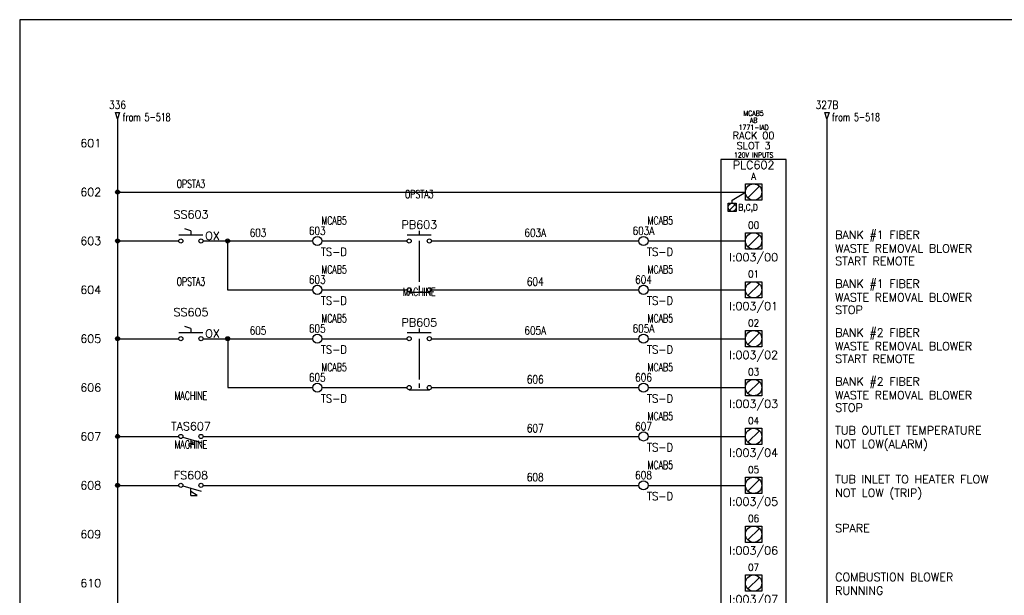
# Model space of a CAD drawing. Extents: x 0 to 30, y 0 to 19.
# Tile 2 of 4: x 0 to 15.1, y 10.2 to 19. Entities that reach past the tile are written whole.
import ezdxf
from ezdxf.enums import TextEntityAlignment as Align

# ---------------------------------------------------------------- set-up
doc = ezdxf.new("R2010")
doc.units = 0
doc.header["$MEASUREMENT"] = 0
for name, color, linetype in [('BLK_18AWG', 251, 'Continuous'), ('DESC', 1, 'Continuous'), ('LINK', 7, 'Continuous'), ('LOC', 140, 'Continuous'), ('MISC', 30, 'Continuous'), ('RED_18AWG', 1, 'Continuous'), ('SYMS', 7, 'Continuous'), ('TAGS', 30, 'Continuous'), ('TERMS', 6, 'Continuous'), ('WHT_16AWG', 7, 'Continuous'), ('WIRENO', 3, 'Continuous'), ('WIREREF', 52, 'Continuous'), ('WIREREF_DEST', 62, 'Continuous'), ('XREF', 7, 'Continuous')]:
    doc.layers.add(name, color=color, linetype=linetype)
doc.layers.add('Viewports', color=3, linetype='Continuous', plot=False)
doc.styles.add('LEGACY', font='romans.shx')
doc.styles.add('WD', font='romans.shx')

# ---------------------------------------------------------------- blocks, each defined once
blk = doc.blocks.new('PLCIO_7923')
at = {"layer": 'SYMS'}
for p, q in [((0.5, 0.5), (-0.5, 0.5)), ((-0.5, 0.5), (-0.5, -13.125)), ((0.5, -13.125), (0.5, 0.5)), ((-0.328, -0.125), (-0.125, 0)), ((-0.125, 0.125), (0.125, 0.125)), ((-0.125, -0.125), (-0.125, 0.125)), ((0.088, 0.088), (-0.088, -0.088)), ((0.125, 0.125), (0.125, -0.125)), ((-0.328, -0.172), (-0.328, -0.125)), ((0.125, -0.125), (-0.125, -0.125)), ((-0.391, -0.172), (-0.266, -0.172)), ((-0.391, -0.297), (-0.391, -0.172)), ((-0.266, -0.297), (-0.391, -0.297)), ((-0.284, -0.19), (-0.372, -0.279)), ((-0.266, -0.172), (-0.266, -0.297)), ((-0.125, -0.625), (0.125, -0.625)), ((-0.125, -0.875), (-0.125, -0.625)), ((-0.125, -0.625), (0.125, -0.625)), ((-0.125, -0.875), (-0.125, -0.625)), ((0.088, -0.662), (-0.088, -0.838)), ((0.125, -0.625), (0.125, -0.875)), ((0.125, -0.625), (0.125, -0.875)), ((0.125, -0.875), (-0.125, -0.875)), ((0.125, -0.875), (-0.125, -0.875)), ((-0.125, -1.375), (0.125, -1.375)), ((-0.125, -1.625), (-0.125, -1.375)), ((-0.125, -1.375), (0.125, -1.375)), ((-0.125, -1.625), (-0.125, -1.375)), ((0.088, -1.412), (-0.088, -1.588)), ((0.125, -1.375), (0.125, -1.625)), ((0.125, -1.375), (0.125, -1.625)), ((0.125, -1.625), (-0.125, -1.625)), ((0.125, -1.625), (-0.125, -1.625)), ((-0.125, -2.125), (0.125, -2.125)), ((-0.125, -2.375), (-0.125, -2.125)), ((-0.125, -2.125), (0.125, -2.125)), ((-0.125, -2.375), (-0.125, -2.125)), ((0.088, -2.162), (-0.088, -2.338)), ((0.125, -2.125), (0.125, -2.375)), ((0.125, -2.125), (0.125, -2.375)), ((0.125, -2.375), (-0.125, -2.375)), ((0.125, -2.375), (-0.125, -2.375)), ((-0.125, -2.875), (0.125, -2.875)), ((-0.125, -3.125), (-0.125, -2.875)), ((-0.125, -2.875), (0.125, -2.875)), ((-0.125, -3.125), (-0.125, -2.875)), ((0.088, -2.912), (-0.088, -3.088)), ((0.125, -2.875), (0.125, -3.125)), ((0.125, -2.875), (0.125, -3.125)), ((0.125, -3.125), (-0.125, -3.125)), ((0.125, -3.125), (-0.125, -3.125)), ((-0.125, -3.625), (0.125, -3.625)), ((-0.125, -3.875), (-0.125, -3.625)), ((-0.125, -3.625), (0.125, -3.625)), ((-0.125, -3.875), (-0.125, -3.625)), ((0.088, -3.662), (-0.088, -3.838)), ((0.125, -3.625), (0.125, -3.875)), ((0.125, -3.625), (0.125, -3.875)), ((0.125, -3.875), (-0.125, -3.875)), ((0.125, -3.875), (-0.125, -3.875)), ((-0.125, -4.375), (0.125, -4.375)), ((-0.125, -4.625), (-0.125, -4.375)), ((-0.125, -4.375), (0.125, -4.375)), ((-0.125, -4.625), (-0.125, -4.375)), ((0.125, -4.375), (0.125, -4.625)), ((0.125, -4.375), (0.125, -4.625)), ((0.088, -4.412), (-0.088, -4.588)), ((0.125, -4.625), (-0.125, -4.625)), ((0.125, -4.625), (-0.125, -4.625)), ((-0.125, -5.125), (0.125, -5.125)), ((-0.125, -5.375), (-0.125, -5.125)), ((-0.125, -5.125), (0.125, -5.125)), ((-0.125, -5.375), (-0.125, -5.125)), ((0.125, -5.125), (0.125, -5.375)), ((0.125, -5.125), (0.125, -5.375)), ((0.088, -5.162), (-0.088, -5.338)), ((0.125, -5.375), (-0.125, -5.375)), ((0.125, -5.375), (-0.125, -5.375)), ((-0.125, -5.875), (0.125, -5.875)), ((-0.125, -6.125), (-0.125, -5.875)), ((-0.125, -5.875), (0.125, -5.875)), ((-0.125, -6.125), (-0.125, -5.875)), ((0.125, -5.875), (0.125, -6.125)), ((0.125, -5.875), (0.125, -6.125)), ((0.088, -5.912), (-0.088, -6.088)), ((0.125, -6.125), (-0.125, -6.125)), ((0.125, -6.125), (-0.125, -6.125))]:
    blk.add_line(p, q, dxfattribs=at)
for centre, radius in [((0, 0), 0.125), ((-0.328, -0.234), 0.0625), ((0, -0.75), 0.125), ((0, -1.5), 0.125), ((0, -2.25), 0.125), ((0, -3), 0.125), ((0, -3.75), 0.125), ((0, -4.5), 0.125), ((0, -5.25), 0.125), ((0, -6), 0.125)]:
    blk.add_circle(centre, radius, dxfattribs=at)
at = {"layer": 'SYMS', "style": 'LEGACY'}
for tag, height, width, p in [('LOC', 0.0781, 0.8, (0, 1.17)), ('MFG', 0.0781, 0.8, (0, 1.062)), ('CAT', 0.0781, 0.9, (0, 0.953)), ('DESC', 0.0781, 0.8, (0, 0.53)), ('TERM01', 0.109, 0.9, (0, 0.188)), ('TERM02', 0.109, 0.9, (0, -0.562)), ('TERM03', 0.109, 0.9, (0, -1.312)), ('TERM04', 0.109, 0.9, (0, -2.062)), ('TERM05', 0.109, 0.9, (0, -2.812)), ('TERM06', 0.109, 0.9, (0, -3.562)), ('TERM07', 0.109, 0.9, (0, -4.312)), ('TERM08', 0.109, 0.9, (0, -5.062)), ('TERM09', 0.109, 0.9, (0, -5.812)), ('TERM10', 0.109, 0.9, (0, -6.562)), ('TERM11', 0.109, 0.9, (0, -7.312)), ('TERM12', 0.109, 0.9, (0, -8.062)), ('TERM13', 0.109, 0.9, (0, -8.812)), ('TERM14', 0.109, 0.9, (0, -9.562)), ('TERM15', 0.109, 0.9, (0, -10.312)), ('TERM16', 0.109, 0.9, (0, -11.062)), ('TERM17', 0.109, 0.9, (0, -11.812)), ('TERM18', 0.109, 0.9, (0, -12.562))]:
    blk.add_attdef(tag, text='', height=height, dxfattribs=dict(at, width=width)).set_placement(p, align=Align.CENTER)
at = {"layer": 'SYMS', "linetype": 'Continuous', "style": 'LEGACY', "flags": 9}
blk.add_attdef('ASSYCODE', text='', height=0.01, dxfattribs=at).set_placement((0.23, 1.071), align=Align.CENTER)
at = {"layer": 'SYMS', "style": 'LEGACY'}
for tag, p in [('LINE1', (0, 0.812)), ('LINE2', (0, 0.656)), ('TAG', (0, 0.353))]:
    blk.add_attdef(tag, text='', height=0.109, dxfattribs=at).set_placement(p, align=Align.CENTER)
at = {"layer": 'SYMS', "style": 'LEGACY', "flags": 1}
for tag, p in [('X4TERM01', (-0.125, 0)), ('X4TERM02', (-0.125, -0.75)), ('X4TERM03', (-0.125, -1.5)), ('X4TERM04', (-0.125, -2.25)), ('X4TERM05', (-0.125, -3)), ('X4TERM06', (-0.125, -3.75)), ('X4TERM07', (-0.125, -4.5)), ('X4TERM08', (-0.125, -5.25)), ('X4TERM09', (-0.125, -6)), ('X4TERM10', (-0.125, -6.75)), ('X4TERM11', (-0.125, -7.5)), ('X4TERM12', (-0.125, -8.25)), ('X4TERM13', (-0.125, -9)), ('X4TERM14', (-0.125, -9.75)), ('X4TERM15', (-0.125, -10.5)), ('X4TERM16', (-0.125, -11.25)), ('X4TERM17', (-0.125, -12)), ('X1TERM18', (0.125, -12.75))]:
    blk.add_attdef(tag, p, '', height=0.01, dxfattribs=at)
at = {"layer": 'SYMS', "style": 'LEGACY', "width": 0.9}
for tag, p in [('TERMDESC01', (-0.172, -0.062)), ('TERMDESC02', (-0.188, -0.812)), ('TERMDESC03', (-0.188, -1.562)), ('TERMDESC04', (-0.188, -2.312)), ('TERMDESC05', (-0.188, -3.062)), ('TERMDESC06', (-0.188, -3.812)), ('TERMDESC07', (-0.188, -4.562)), ('TERMDESC08', (-0.188, -5.312)), ('TERMDESC09', (-0.188, -6.062)), ('TERMDESC10', (-0.188, -6.812)), ('TERMDESC11', (-0.188, -7.562)), ('TERMDESC12', (-0.188, -8.312)), ('TERMDESC13', (-0.188, -9.062)), ('TERMDESC14', (-0.188, -9.812)), ('TERMDESC15', (-0.188, -10.562)), ('TERMDESC16', (-0.188, -11.312)), ('TERMDESC17', (-0.188, -12.062))]:
    blk.add_attdef(tag, text='', height=0.0781, dxfattribs=at).set_placement(p, align=Align.TOP_RIGHT)
for tag, height, p in [('TERM', 0.0938, (-0.234, -0.188)), ('TERMDESC18', 0.0781, (0.188, -12.812))]:
    blk.add_attdef(tag, text='', height=height, dxfattribs=at).set_placement(p, align=Align.TOP_LEFT)
for tag, p in [('DESCA02', (1.25, -0.719)), ('DESCB02', (1.25, -0.859)), ('DESCC02', (1.25, -1)), ('DESCD02', (1.25, -1.141)), ('DESCE02', (1.25, -1.281)), ('DESCA03', (1.25, -1.469)), ('DESCB03', (1.25, -1.609)), ('DESCC03', (1.25, -1.75)), ('DESCD03', (1.25, -1.891)), ('DESCE03', (1.25, -2.031)), ('DESCA04', (1.25, -2.219)), ('DESCB04', (1.25, -2.359)), ('DESCC04', (1.25, -2.5)), ('DESCD04', (1.25, -2.641)), ('DESCE04', (1.25, -2.781)), ('DESCA05', (1.25, -2.969)), ('DESCB05', (1.25, -3.109)), ('DESCC05', (1.25, -3.25)), ('DESCD05', (1.25, -3.391)), ('DESCE05', (1.25, -3.531)), ('DESCA06', (1.25, -3.719)), ('DESCB06', (1.25, -3.859)), ('DESCC06', (1.25, -4)), ('DESCD06', (1.25, -4.141)), ('DESCE06', (1.25, -4.281)), ('DESCA07', (1.25, -4.469)), ('DESCB07', (1.25, -4.609)), ('DESCC07', (1.25, -4.75)), ('DESCD07', (1.25, -4.891)), ('DESCE07', (1.25, -5.031)), ('DESCA08', (1.25, -5.219)), ('DESCB08', (1.25, -5.359)), ('DESCC08', (1.25, -5.5)), ('DESCD08', (1.25, -5.641)), ('DESCE08', (1.25, -5.781)), ('DESCA09', (1.25, -5.969)), ('DESCB09', (1.25, -6.109)), ('DESCC09', (1.25, -6.25)), ('DESCD09', (1.25, -6.391)), ('DESCE09', (1.25, -6.531)), ('DESCA10', (1.25, -6.719)), ('DESCB10', (1.25, -6.859)), ('DESCC10', (1.25, -7)), ('DESCD10', (1.25, -7.141)), ('DESCE10', (1.25, -7.281)), ('DESCA11', (1.25, -7.469)), ('DESCB11', (1.25, -7.609)), ('DESCC11', (1.25, -7.75)), ('DESCD11', (1.25, -7.891)), ('DESCE11', (1.25, -8.031)), ('DESCA12', (1.25, -8.219)), ('DESCB12', (1.25, -8.359)), ('DESCC12', (1.25, -8.5)), ('DESCD12', (1.25, -8.641)), ('DESCE12', (1.25, -8.781)), ('DESCA13', (1.25, -8.969)), ('DESCB13', (1.25, -9.109)), ('DESCC13', (1.25, -9.25)), ('DESCD13', (1.25, -9.391)), ('DESCE13', (1.25, -9.531)), ('DESCA14', (1.25, -9.719)), ('DESCB14', (1.25, -9.859)), ('DESCC14', (1.25, -10)), ('DESCD14', (1.25, -10.141)), ('DESCE14', (1.25, -10.281)), ('DESCA15', (1.25, -10.469)), ('DESCB15', (1.25, -10.609)), ('DESCC15', (1.25, -10.75)), ('DESCD15', (1.25, -10.891)), ('DESCE15', (1.25, -11.031)), ('DESCA16', (1.25, -11.219)), ('DESCB16', (1.25, -11.359)), ('DESCC16', (1.25, -11.5)), ('DESCD16', (1.25, -11.641)), ('DESCE16', (1.25, -11.781)), ('DESCA17', (1.25, -11.969)), ('DESCB17', (1.25, -12.109)), ('DESCC17', (1.25, -12.25)), ('DESCD17', (1.25, -12.391)), ('DESCE17', (1.25, -12.531))]:
    blk.add_attdef(tag, p, '', height=0.109, dxfattribs=at)
at = {"layer": 'SYMS', "style": 'LEGACY'}
for tag, p in [('TAGA02', (0, -0.938)), ('TAGA03', (0, -1.688)), ('TAGA04', (0, -2.438)), ('TAGA05', (0, -3.188)), ('TAGA06', (0, -3.938)), ('TAGA07', (0, -4.688)), ('TAGA08', (0, -5.438)), ('TAGA09', (0, -6.188)), ('TAGA10', (0, -6.938)), ('TAGA11', (0, -7.688)), ('TAGA12', (0, -8.438)), ('TAGA13', (0, -9.188)), ('TAGA14', (0, -9.938)), ('TAGA15', (0, -10.688)), ('TAGA16', (0, -11.438)), ('TAGA17', (0, -12.188))]:
    blk.add_attdef(tag, text='', height=0.109, dxfattribs=at).set_placement(p, align=Align.TOP_CENTER)
blk = doc.blocks.new('HTS11')
at = {"linetype": 'Continuous'}
blk.add_line((-0.125, -0.01), (0.157, -0.091), dxfattribs=at)
for p, q in [((0.031, -0.111), (-0.031, -0.111)), ((-0.031, -0.111), (-0.031, -0.142)), ((-0.031, -0.142), (0, -0.142)), ((0, -0.046), (0, -0.08)), ((0, -0.08), (0.031, -0.08)), ((0, -0.142), (0, -0.174)), ((0.031, -0.08), (0.031, -0.111))]:
    blk.add_line(p, q)
for centre in [(-0.155, 0), (0.155, 0)]:
    blk.add_circle(centre, 0.0322)
at = {"style": 'WD', "width": 0.7}
for tag, p in [('INST', (0, 0.732)), ('LOC', (0, 0.562)), ('DESC1', (0, 0.406)), ('DESC2', (0, 0.25)), ('XREF', (0, -0.332))]:
    blk.add_attdef(tag, text='', height=0.125, dxfattribs=at).set_placement(p, align=Align.CENTER)
at = {"style": 'WD'}
blk.add_attdef('TAG1', text='', height=0.125, dxfattribs=at).set_placement((0, 0.094), align=Align.CENTER)
for tag, p, height, flags in [('X4TERM01', (-0.188, 0), 0.0125, 1), ('CONTACT', (0.038, 0.02), 0.01, 1), ('FAMILY', (0.038, 0.037), 0.01, 9), ('X1TERM02', (0.188, 0), 0.0125, 1)]:
    blk.add_attdef(tag, p, '', height=height, dxfattribs=dict(at, flags=flags))
for tag, p in [('X2LINK', (0, 0.031)), ('X8LINK', (0, -0.219))]:
    blk.add_attdef(tag, p, '', height=0.01, dxfattribs=at)
at = {"linetype": 'Continuous', "style": 'WD', "flags": 9}
for tag, p in [('CAT', (0.063, -0.007)), ('ASSYCODE', (0.062, -0.047)), ('MFG', (0.063, -0.027))]:
    blk.add_attdef(tag, text='', height=0.01, dxfattribs=at).set_placement(p, align=Align.CENTER)
at = {"linetype": 'Continuous', "style": 'WD', "flags": 8}
blk.add_attdef('TERM01', text='', height=0.125, dxfattribs=at).set_placement((-0.25, -0.016), align=Align.TOP_RIGHT)
blk.add_attdef('TERM02', text='', height=0.125, dxfattribs=at).set_placement((0.25, -0.016), align=Align.TOP_LEFT)
at = {"style": 'WD', "width": 0.7}
for tag, p in [('RATING1', (0.281, -0.294)), ('WDTAGALT', (0.281, -0.466))]:
    blk.add_attdef(tag, p, '', height=0.125, dxfattribs=at)
blk = doc.blocks.new('HFS11')
at = {"linetype": 'Continuous'}
blk.add_line((-0.125, -0.01), (0.157, -0.091), dxfattribs=at)
for p, q in [((0, -0.156), (0, -0.046)), ((0.093, -0.156), (0, -0.094)), ((0, -0.156), (0.093, -0.156))]:
    blk.add_line(p, q)
for centre in [(-0.155, 0), (0.155, 0)]:
    blk.add_circle(centre, 0.0322)
at = {"style": 'WD', "width": 0.7}
for tag, p in [('INST', (0, 0.732)), ('LOC', (0, 0.562)), ('DESC1', (0, 0.406)), ('DESC2', (0, 0.25)), ('XREF', (0, -0.348)), ('WDTAGALT', (-0.009, -0.5))]:
    blk.add_attdef(tag, text='', height=0.125, dxfattribs=at).set_placement(p, align=Align.CENTER)
at = {"style": 'WD'}
blk.add_attdef('TAG1', text='', height=0.125, dxfattribs=at).set_placement((0, 0.094), align=Align.CENTER)
for tag, p, height, flags in [('X4TERM01', (-0.188, 0), 0.0125, 1), ('CONTACT', (0.038, 0.02), 0.01, 1), ('FAMILY', (0.038, 0.037), 0.01, 9), ('X1TERM02', (0.188, 0), 0.0125, 1)]:
    blk.add_attdef(tag, p, '', height=height, dxfattribs=dict(at, flags=flags))
for tag, p in [('X2LINK', (0, 0.047)), ('X8LINK', (0, -0.203))]:
    blk.add_attdef(tag, p, '', height=0.01, dxfattribs=at)
at = {"linetype": 'Continuous', "style": 'WD', "flags": 9}
for tag, p in [('CAT', (0.063, -0.007)), ('ASSYCODE', (0.062, -0.047)), ('MFG', (0.063, -0.027))]:
    blk.add_attdef(tag, text='', height=0.01, dxfattribs=at).set_placement(p, align=Align.CENTER)
at = {"linetype": 'Continuous', "style": 'WD', "flags": 8}
blk.add_attdef('TERM01', text='', height=0.125, dxfattribs=at).set_placement((-0.25, -0.031), align=Align.TOP_RIGHT)
blk.add_attdef('TERM02', text='', height=0.125, dxfattribs=at).set_placement((0.25, -0.031), align=Align.TOP_LEFT)
at = {"style": 'WD', "width": 0.7}
blk.add_attdef('RATING1', (0.249, -0.313), '', height=0.125, dxfattribs=at)
blk = doc.blocks.new('WDDOT')
for radius in [0.03, 0.0187, 0.00929]:
    blk.add_circle((0, 0), radius)
blk = doc.blocks.new('WD_MLRH')
at = {"style": 'WD'}
blk.add_attdef('RUNGFIRST', text='', height=0.125, dxfattribs=at).set_placement((-0.25, 0), align=Align.MIDDLE_RIGHT)
at = {"style": 'WD', "flags": 1}
for tag, p in [('RUNGHORV', (-0.25, -0.127)), ('RUNGINC', (-0.25, -0.163)), ('WIREMODE', (-0.25, -0.281)), ('RUNGDIST', (-0.25, -0.2)), ('RUNGCNT', (-0.25, -0.237)), ('WIREFMT', (-0.25, -0.321)), ('WIRE-START', (-0.25, -0.356)), ('WIRE-GSUF', (-0.25, -0.396)), ('PH3SPACE', (-0.25, -0.437))]:
    blk.add_attdef(tag, text='', height=0.025, dxfattribs=at).set_placement(p, align=Align.RIGHT)
blk = doc.blocks.new('HA1D2')
blk.add_lwpolyline([(0, 0.094), (0.031, 0.094), (0, 0), (-0.031, 0.094), (0, 0.094)])
at = {"style": 'WD', "width": 0.8, "flags": 8}
blk.add_attdef('WIRENO', text='', height=0.125, dxfattribs=at).set_placement((0, 0.15), align=Align.CENTER)
at = {"style": 'WD', "flags": 1}
for tag, p in [('X8TERM01', (0, 0)), ('SIGCODE', (0.026, 0.066))]:
    blk.add_attdef(tag, p, '', height=0.01, dxfattribs=at)
at = {"style": 'WD', "width": 0.7}
for tag, p in [('XREF', (0.077, -0.037)), ('DESC1', (0.077, -0.206))]:
    blk.add_attdef(tag, p, '', height=0.125, dxfattribs=at)
blk = doc.blocks.new('HT0W02')
blk.add_circle((0, 0), 0.0699)
at = {"style": 'WD'}
for tag, p, width in [('INST', (0.062, 0.42), 0.7), ('LOC', (0.062, 0.25), 0.7), ('DESC1', (0.053, -0.385), 0.8)]:
    blk.add_attdef(tag, p, '', height=0.125, dxfattribs=dict(at, width=width))
at = {"linetype": 'Continuous', "style": 'WD', "width": 0.8, "flags": 8}
blk.add_attdef('WIRENO', text='', height=0.125, dxfattribs=at).set_placement((0, 0.094), align=Align.CENTER)
at = {"style": 'WD', "flags": 1}
for tag, p, height in [('X4TERM01', (-0.07, 0), 0.0125), ('X4TERMDESC01', (-0.055, -0.023), 0.025), ('X2TERMDESC01', (-0.006, 0.029), 0.025), ('X2TERM01', (0, 0.07), 0.0125), ('STRIPSEQ', (0, 0), 0.00125), ('X1TERMDESC01', (0.039, -0.003), 0.025), ('X1TERM01', (0.07, 0), 0.0125), ('LINKTERM', (0, -0.002), 0.00125), ('X8TERM01', (0, -0.07), 0.0125), ('X8TERMDESC01', (0, -0.054), 0.025)]:
    blk.add_attdef(tag, p, '', height=height, dxfattribs=at)
at = {"linetype": 'Continuous', "style": 'WD'}
for tag, p, height, width, flags in [('TAGSTRIP', (0.053, -0.229), 0.125, 0.9, 8), ('CAT', (0.213, -0.406), 0.109, 0.8, 1), ('DESC2', (0.053, -0.541), 0.125, 0.8, 8), ('DESC3', (0.053, -0.698), 0.125, 0.8, 8)]:
    blk.add_attdef(tag, p, '', height=height, dxfattribs=dict(at, width=width, flags=flags))
at = {"linetype": 'Continuous', "style": 'WD', "width": 0.8, "flags": 1}
blk.add_attdef('MFG', text='', height=0.109, dxfattribs=at).set_placement((0.088, -0.406), align=Align.RIGHT)
at = {"style": 'WD', "width": 0.7, "flags": 1}
blk.add_attdef('ASSYCODE', (0.062, -0.281), '', height=0.01, dxfattribs=at)
blk = doc.blocks.new('HPB11')
for p, q in [((0, 0.156), (0, 0.094)), ((-0.185, 0.094), (0.18, 0.094))]:
    blk.add_line(p, q)
for centre in [(-0.155, 0), (0.155, 0)]:
    blk.add_circle(centre, 0.0322)
at = {"style": 'WD', "width": 0.7}
for tag, p in [('INST', (0, 0.826)), ('LOC', (0, 0.656)), ('DESC1', (0, 0.5)), ('DESC2', (0, 0.344)), ('XREF', (0, -0.219))]:
    blk.add_attdef(tag, text='', height=0.125, dxfattribs=at).set_placement(p, align=Align.CENTER)
at = {"style": 'WD'}
blk.add_attdef('TAG1', text='', height=0.125, dxfattribs=at).set_placement((0, 0.188), align=Align.CENTER)
for tag, p in [('X2LINK', (0, 0.219)), ('X8LINK', (0, 0))]:
    blk.add_attdef(tag, p, '', height=0.01, dxfattribs=at)
for tag, p, height, flags in [('FAMILY', (0.205, 0.152), 0.01, 9), ('X4TERM01', (-0.188, 0), 0.0125, 1), ('X1TERM02', (0.188, 0), 0.0125, 1), ('CONTACT', (0.205, 0.136), 0.01, 1)]:
    blk.add_attdef(tag, p, '', height=height, dxfattribs=dict(at, flags=flags))
at = {"linetype": 'Continuous', "style": 'WD', "flags": 9}
for tag, p in [('ASSYCODE', (0.23, 0.071)), ('MFG', (0.228, 0.089)), ('CAT', (0.23, 0.108))]:
    blk.add_attdef(tag, text='', height=0.01, dxfattribs=at).set_placement(p, align=Align.CENTER)
at = {"linetype": 'Continuous', "style": 'WD', "flags": 8}
blk.add_attdef('TERM01', text='', height=0.125, dxfattribs=at).set_placement((-0.25, -0.031), align=Align.TOP_RIGHT)
blk.add_attdef('TERM02', text='', height=0.125, dxfattribs=at).set_placement((0.25, -0.031), align=Align.TOP_LEFT)
blk = doc.blocks.new('HPB22')
for p, q in [((0, 0.062), (0, -0.005)), ((-0.156, -0.034), (0.156, -0.034))]:
    blk.add_line(p, q)
for centre in [(-0.155, 0), (0.155, 0)]:
    blk.add_circle(centre, 0.0322)
at = {"style": 'WD', "width": 0.7}
for tag, p in [('INST', (0, 0.738)), ('LOC', (0, 0.568)), ('DESC1', (0, 0.412)), ('DESC2', (0, 0.255)), ('XREF', (0, -0.227))]:
    blk.add_attdef(tag, text='', height=0.125, dxfattribs=at).set_placement(p, align=Align.CENTER)
at = {"style": 'WD'}
blk.add_attdef('TAG2', text='', height=0.125, dxfattribs=at).set_placement((0, 0.099), align=Align.CENTER)
for tag, p, height, flags in [('X4TERM01', (-0.188, 0), 0.0125, 1), ('CONTACT', (0.054, 0.042), 0.01, 9), ('FAMILY', (0.054, 0.058), 0.01, 9), ('X1TERM02', (0.188, 0), 0.0125, 1)]:
    blk.add_attdef(tag, p, '', height=height, dxfattribs=dict(at, flags=flags))
for tag, p in [('X2LINK', (0, 0.125)), ('X8LINK', (0, -0.094))]:
    blk.add_attdef(tag, p, '', height=0.01, dxfattribs=at)
at = {"linetype": 'Continuous', "style": 'WD', "flags": 8}
blk.add_attdef('TERM01', text='', height=0.125, dxfattribs=at).set_placement((-0.25, -0.031), align=Align.TOP_RIGHT)
blk.add_attdef('TERM02', text='', height=0.125, dxfattribs=at).set_placement((0.25, -0.031), align=Align.TOP_LEFT)
blk = doc.blocks.new('HSS112')
for p, q in [((0, 0.156), (-0.094, 0.188)), ((0, 0.156), (0, 0.094)), ((-0.185, 0.094), (0.18, 0.094))]:
    blk.add_line(p, q)
for centre in [(-0.155, 0), (0.155, 0)]:
    blk.add_circle(centre, 0.0322)
at = {"style": 'WD', "width": 0.7}
for tag, p in [('INST', (0, 0.982)), ('LOC', (0, 0.812)), ('DESC1', (0, 0.656)), ('DESC2', (0, 0.5)), ('XREF', (0, -0.219))]:
    blk.add_attdef(tag, text='', height=0.125, dxfattribs=at).set_placement(p, align=Align.CENTER)
at = {"style": 'WD'}
blk.add_attdef('TAG1', text='', height=0.125, dxfattribs=at).set_placement((0, 0.344), align=Align.CENTER)
at = {"style": 'WD', "width": 0.7}
blk.add_attdef('POS1', text='', height=0.125, dxfattribs=at).set_placement((-0.125, 0.188), align=Align.RIGHT)
blk.add_attdef('POS2', (0.125, 0.188), '', height=0.125, dxfattribs=at)
at = {"style": 'WD'}
for tag, p, height in [('X2LINK', (0, 0.219), 0.01), ('X8LINK', (0, 0), 0.01), ('STATE', (0.219, 0.016), 0.125)]:
    blk.add_attdef(tag, p, '', height=height, dxfattribs=at)
for tag, p, height, flags in [('FAMILY', (0.205, 0.152), 0.01, 9), ('X4TERM01', (-0.188, 0), 0.0125, 1), ('X1TERM02', (0.188, 0), 0.0125, 1), ('CONTACT', (0.205, 0.136), 0.01, 1)]:
    blk.add_attdef(tag, p, '', height=height, dxfattribs=dict(at, flags=flags))
at = {"linetype": 'Continuous', "style": 'WD', "flags": 9}
for tag, p in [('ASSYCODE', (0.25, 0.094)), ('MFG', (0.23, 0.108)), ('CAT', (0.232, 0.121))]:
    blk.add_attdef(tag, text='', height=0.01, dxfattribs=at).set_placement(p, align=Align.CENTER)
at = {"linetype": 'Continuous', "style": 'WD', "flags": 8}
blk.add_attdef('TERM01', text='', height=0.125, dxfattribs=at).set_placement((-0.25, -0.031), align=Align.TOP_RIGHT)
blk.add_attdef('TERM02', text='', height=0.125, dxfattribs=at).set_placement((0.25, -0.031), align=Align.TOP_LEFT)
blk = doc.blocks.new('WD_WNH')
at = {"linetype": 'Continuous', "style": 'WD', "width": 0.8}
blk.add_attdef('WIRENO', text='', height=0.125, dxfattribs=at).set_placement((0, 0.062), align=Align.CENTER)
at = {"style": 'WD', "flags": 1}
for tag, p in [('W01USER', (0, 0.078)), ('W02USER', (0, 0.07)), ('W03USER', (0, 0.062)), ('W04USER', (0, 0.055)), ('W05USER', (0, 0.047)), ('W06USER', (0, 0.039)), ('W07USER', (0, 0.031)), ('W08USER', (0, 0.023)), ('W09USER', (0, 0.016)), ('W10USER', (0, 0.008))]:
    blk.add_attdef(tag, text='', height=0.005, dxfattribs=at).set_placement(p, align=Align.CENTER)

msp = doc.modelspace()

# ---------------------------------------------------------------- linework, layer by layer
at = {"layer": 'BLK_18AWG'}
for p, q in [((1.5, 17.5), (1.5, 2.5)), ((1.5, 16.375), (11.125, 16.375)), ((1.5, 15.625), (2.438, 15.625)), ((1.5, 14.125), (2.438, 14.125)), ((1.5, 12.625), (2.438, 12.625)), ((1.5, 11.875), (2.438, 11.875))]:
    msp.add_line(p, q, dxfattribs=at)
at = {"layer": 'LINK'}
for points in [[(6.125, 15.625), (6.125, 15)], [(6.125, 14.125), (6.125, 13.5)]]:
    msp.add_lwpolyline(points, dxfattribs=at)
at = {"layer": 'RED_18AWG'}
for p, q in [((2.812, 15.625), (4.493, 15.625)), ((3.187, 15.625), (3.187, 14.875)), ((4.632, 15.625), (5.938, 15.625)), ((6.313, 15.625), (9.493, 15.625)), ((9.632, 15.625), (11.125, 15.625)), ((3.187, 14.875), (4.493, 14.875)), ((4.632, 14.875), (5.938, 14.875)), ((6.313, 14.875), (9.493, 14.875)), ((9.632, 14.875), (11.125, 14.875)), ((2.812, 14.125), (4.493, 14.125)), ((3.188, 14.125), (3.188, 13.375)), ((4.632, 14.125), (5.938, 14.125)), ((6.313, 14.125), (9.493, 14.125)), ((9.632, 14.125), (11.125, 14.125)), ((3.188, 13.375), (4.493, 13.375)), ((4.632, 13.375), (5.938, 13.375)), ((6.313, 13.375), (9.493, 13.375)), ((9.632, 13.375), (11.125, 13.375)), ((2.812, 12.625), (9.493, 12.625)), ((9.632, 12.625), (11.125, 12.625)), ((2.812, 11.875), (9.493, 11.875)), ((9.632, 11.875), (11.125, 11.875))]:
    msp.add_line(p, q, dxfattribs=at)
at = {"layer": 'Viewports'}
msp.add_lwpolyline([(0, 0), (30, 0), (30, 19.02), (0, 19.02)], close=True, dxfattribs=at)
at = {"layer": 'WHT_16AWG'}
msp.add_line((12.375, 17.5), (12.375, 2.5), dxfattribs=at)

# ---------------------------------------------------------------- block references
ref = msp.add_blockref('PLCIO_7923', (11.25, 16.375))
ref.add_attrib('TERM01', 'A', dxfattribs={"layer": 'TERMS', "height": 0.109, "style": 'WD', "width": 0.9}).set_placement((11.25, 16.562), align=Align.CENTER)
ref.add_attrib('TAG', 'PLC602', dxfattribs={"layer": 'TAGS', "height": 0.125, "style": 'WD'}).set_placement((11.25, 16.728), align=Align.CENTER)
ref.add_attrib('TERM', 'B,C,D', dxfattribs={"layer": 'TERMS', "height": 0.0938, "style": 'WD', "width": 0.9}).set_placement((11.016, 16.188), align=Align.TOP_LEFT)
ref.add_attrib('LINE1', 'RACK 00', dxfattribs={"layer": 'MISC', "height": 0.1094, "style": 'WD'}).set_placement((11.25, 17.188), align=Align.CENTER)
ref.add_attrib('LINE2', 'SLOT 3', dxfattribs={"layer": 'MISC', "height": 0.1094, "style": 'WD'}).set_placement((11.25, 17.031), align=Align.CENTER)
ref.add_attrib('DESC', '120V INPUTS', dxfattribs={"layer": 'DESC', "height": 0.07812, "style": 'WD', "width": 0.8}).set_placement((11.25, 16.905), align=Align.CENTER)
ref.add_attrib('CAT', '1771-IAD', dxfattribs={"layer": 'MISC', "height": 0.0781, "style": 'WD', "width": 0.9}).set_placement((11.25, 17.328), align=Align.CENTER)
ref.add_attrib('LOC', 'MCAB5', dxfattribs={"layer": 'LOC', "height": 0.0781, "style": 'WD', "width": 0.8}).set_placement((11.25, 17.545), align=Align.CENTER)
ref.add_attrib('MFG', 'AB', dxfattribs={"layer": 'MISC', "height": 0.0781, "style": 'WD', "width": 0.8}).set_placement((11.25, 17.438), align=Align.CENTER)
ref.add_attrib('TERM02', '00', dxfattribs={"layer": 'TERMS', "height": 0.1094, "style": 'WD', "width": 0.9}).set_placement((11.25, 15.812), align=Align.CENTER)
ref.add_attrib('TAGA02', 'I:003/00', dxfattribs={"layer": 'TAGS', "height": 0.125, "style": 'WD'}).set_placement((11.25, 15.438), align=Align.TOP_CENTER)
ref.add_attrib('DESCA02', 'BANK #1 FIBER', (12.5, 15.656), dxfattribs={"layer": 'DESC', "height": 0.125, "style": 'WD'})
ref.add_attrib('DESCB02', 'WASTE REMOVAL BLOWER', (12.5, 15.447), dxfattribs={"layer": 'DESC', "height": 0.125, "style": 'WD'})
ref.add_attrib('DESCC02', 'START REMOTE', (12.5, 15.255), dxfattribs={"layer": 'DESC', "height": 0.125, "style": 'WD'})
ref.add_attrib('TERM03', '01', dxfattribs={"layer": 'TERMS', "height": 0.1094, "style": 'WD', "width": 0.9}).set_placement((11.25, 15.062), align=Align.CENTER)
ref.add_attrib('TAGA03', 'I:003/01', dxfattribs={"layer": 'TAGS', "height": 0.125, "style": 'WD'}).set_placement((11.25, 14.688), align=Align.TOP_CENTER)
ref.add_attrib('DESCA03', 'BANK #1 FIBER', (12.5, 14.906), dxfattribs={"layer": 'DESC', "height": 0.125, "style": 'WD'})
ref.add_attrib('DESCB03', 'WASTE REMOVAL BLOWER', (12.5, 14.697), dxfattribs={"layer": 'DESC', "height": 0.125, "style": 'WD'})
ref.add_attrib('DESCC03', 'STOP ', (12.5, 14.505), dxfattribs={"layer": 'DESC', "height": 0.125, "style": 'WD'})
ref.add_attrib('TERM04', '02', dxfattribs={"layer": 'TERMS', "height": 0.1094, "style": 'WD', "width": 0.9}).set_placement((11.25, 14.312), align=Align.CENTER)
ref.add_attrib('TAGA04', 'I:003/02', dxfattribs={"layer": 'TAGS', "height": 0.125, "style": 'WD'}).set_placement((11.25, 13.938), align=Align.TOP_CENTER)
ref.add_attrib('DESCA04', 'BANK #2 FIBER', (12.5, 14.156), dxfattribs={"layer": 'DESC', "height": 0.125, "style": 'WD'})
ref.add_attrib('DESCB04', 'WASTE REMOVAL BLOWER', (12.5, 13.947), dxfattribs={"layer": 'DESC', "height": 0.125, "style": 'WD'})
ref.add_attrib('DESCC04', 'START REMOTE', (12.5, 13.755), dxfattribs={"layer": 'DESC', "height": 0.125, "style": 'WD'})
ref.add_attrib('TERM05', '03', dxfattribs={"layer": 'TERMS', "height": 0.1094, "style": 'WD', "width": 0.9}).set_placement((11.25, 13.562), align=Align.CENTER)
ref.add_attrib('TAGA05', 'I:003/03', dxfattribs={"layer": 'TAGS', "height": 0.125, "style": 'WD'}).set_placement((11.25, 13.188), align=Align.TOP_CENTER)
ref.add_attrib('DESCA05', 'BANK #2 FIBER', (12.5, 13.406), dxfattribs={"layer": 'DESC', "height": 0.125, "style": 'WD'})
ref.add_attrib('DESCB05', 'WASTE REMOVAL BLOWER', (12.5, 13.197), dxfattribs={"layer": 'DESC', "height": 0.125, "style": 'WD'})
ref.add_attrib('DESCC05', 'STOP ', (12.5, 13.005), dxfattribs={"layer": 'DESC', "height": 0.125, "style": 'WD'})
ref.add_attrib('TERM06', '04', dxfattribs={"layer": 'TERMS', "height": 0.1094, "style": 'WD', "width": 0.9}).set_placement((11.25, 12.812), align=Align.CENTER)
ref.add_attrib('TAGA06', 'I:003/04', dxfattribs={"layer": 'TAGS', "height": 0.125, "style": 'WD'}).set_placement((11.25, 12.438), align=Align.TOP_CENTER)
ref.add_attrib('DESCA06', 'TUB OUTLET TEMPERATURE', (12.5, 12.656), dxfattribs={"layer": 'DESC', "height": 0.125, "style": 'WD'})
ref.add_attrib('DESCB06', 'NOT LOW(ALARM)', (12.5, 12.447), dxfattribs={"layer": 'DESC', "height": 0.125, "style": 'WD'})
ref.add_attrib('TERM07', '05', dxfattribs={"layer": 'TERMS', "height": 0.1094, "style": 'WD', "width": 0.9}).set_placement((11.25, 12.062), align=Align.CENTER)
ref.add_attrib('TAGA07', 'I:003/05', dxfattribs={"layer": 'TAGS', "height": 0.125, "style": 'WD'}).set_placement((11.25, 11.688), align=Align.TOP_CENTER)
ref.add_attrib('DESCA07', 'TUB INLET TO HEATER FLOW', (12.5, 11.906), dxfattribs={"layer": 'DESC', "height": 0.125, "style": 'WD'})
ref.add_attrib('DESCB07', 'NOT LOW (TRIP)', (12.5, 11.697), dxfattribs={"layer": 'DESC', "height": 0.125, "style": 'WD'})
ref.add_attrib('TERM08', '06', dxfattribs={"layer": 'TERMS', "height": 0.1094, "style": 'WD', "width": 0.9}).set_placement((11.25, 11.312), align=Align.CENTER)
ref.add_attrib('TAGA08', 'I:003/06', dxfattribs={"layer": 'TAGS', "height": 0.125, "style": 'WD'}).set_placement((11.25, 10.938), align=Align.TOP_CENTER)
ref.add_attrib('DESCA08', 'SPARE', (12.5, 11.156), dxfattribs={"layer": 'DESC', "height": 0.125, "style": 'WD'})
ref.add_attrib('TERM09', '07', dxfattribs={"layer": 'TERMS', "height": 0.1094, "style": 'WD', "width": 0.9}).set_placement((11.25, 10.562), align=Align.CENTER)
ref.add_attrib('TAGA09', 'I:003/07', dxfattribs={"layer": 'TAGS', "height": 0.125, "style": 'WD'}).set_placement((11.25, 10.188), align=Align.TOP_CENTER)
ref.add_attrib('DESCA09', 'COMBUSTION BLOWER', (12.5, 10.406), dxfattribs={"layer": 'DESC', "height": 0.125, "style": 'WD'})
ref.add_attrib('DESCB09', 'RUNNING', (12.5, 10.197), dxfattribs={"layer": 'DESC', "height": 0.125, "style": 'WD'})
at = {"layer": 'SYMS'}
ref = msp.add_blockref('HA1D2', (1.5, 17.5), dxfattribs=at)
ref.add_attrib('WIRENO', '336', dxfattribs={"layer": 'WIREREF_DEST', "height": 0.125, "style": 'WD', "width": 0.8, "flags": 8}).set_placement((1.5, 17.65), align=Align.CENTER)
ref.add_attrib('XREF', 'from 5-518', (1.577, 17.463), dxfattribs={"layer": 'XREF', "height": 0.125, "style": 'WD', "width": 0.7})
ref = msp.add_blockref('HA1D2', (12.375, 17.5), dxfattribs=at)
ref.add_attrib('WIRENO', '327B', dxfattribs={"layer": 'WIREREF_DEST', "height": 0.125, "style": 'WD', "width": 0.8, "flags": 8}).set_placement((12.375, 17.65), align=Align.CENTER)
ref.add_attrib('XREF', 'from 5-518', (12.452, 17.463), dxfattribs={"layer": 'XREF', "height": 0.125, "style": 'WD', "width": 0.7})
ref = msp.add_blockref('WD_MLRH', (1.5, 17.125), dxfattribs=at)
ref.add_attrib('RUNGFIRST', '601', dxfattribs={"layer": 'MISC', "height": 0.125, "style": 'WD'}).set_placement((1.25, 17.125), align=Align.MIDDLE_RIGHT)
ref = msp.add_blockref('HSS112', (2.625, 15.625), dxfattribs=at)
ref.add_attrib('LOC', 'OPSTA3', dxfattribs={"layer": 'LOC', "height": 0.125, "style": 'WD', "width": 0.7}).set_placement((2.625, 16.438), align=Align.CENTER)
ref.add_attrib('STATE', 'OX', (2.844, 15.641), dxfattribs={"layer": 'MISC', "height": 0.125, "style": 'WD'})
ref.add_attrib('TAG1', 'SS603', dxfattribs={"layer": 'TAGS', "height": 0.125, "style": 'WD'}).set_placement((2.625, 15.969), align=Align.CENTER)
for name, p in [('WDDOT', (1.5, 16.375)), ('WDDOT', (1.5, 15.625)), ('WDDOT', (3.187, 15.625)), ('HPB22', (6.125, 14.875)), ('WDDOT', (1.5, 14.125)), ('WDDOT', (3.188, 14.125)), ('HPB22', (6.125, 13.375)), ('WDDOT', (1.5, 12.625)), ('WDDOT', (1.5, 11.875))]:
    msp.add_blockref(name, p, dxfattribs=at)
ref = msp.add_blockref('HPB11', (6.125, 15.625), dxfattribs=at)
ref.add_attrib('LOC', 'OPSTA3', dxfattribs={"layer": 'LOC', "height": 0.125, "style": 'WD', "width": 0.7}).set_placement((6.125, 16.281), align=Align.CENTER)
ref.add_attrib('TAG1', 'PB603', dxfattribs={"layer": 'TAGS', "height": 0.125, "style": 'WD'}).set_placement((6.125, 15.812), align=Align.CENTER)
ref = msp.add_blockref('HT0W02', (4.562, 15.625), dxfattribs=at)
ref.add_attrib('WIRENO', '603', dxfattribs={"layer": 'WIREREF', "linetype": 'Continuous', "height": 0.125, "style": 'WD', "width": 0.8, "flags": 8}).set_placement((4.562, 15.719), align=Align.CENTER)
ref.add_attrib('LOC', 'MCAB5', (4.625, 15.875), dxfattribs={"layer": 'LOC', "height": 0.125, "style": 'WD', "width": 0.7})
ref.add_attrib('TAGSTRIP', 'TS-D', (4.616, 15.396), dxfattribs={"layer": 'TAGS', "linetype": 'Continuous', "height": 0.125, "style": 'WD', "width": 0.9, "flags": 8})
ref = msp.add_blockref('HT0W02', (9.562, 15.625), dxfattribs=at)
ref.add_attrib('WIRENO', '603A', dxfattribs={"layer": 'WIREREF', "linetype": 'Continuous', "height": 0.125, "style": 'WD', "width": 0.8, "flags": 8}).set_placement((9.562, 15.719), align=Align.CENTER)
ref.add_attrib('LOC', 'MCAB5', (9.625, 15.875), dxfattribs={"layer": 'LOC', "height": 0.125, "style": 'WD', "width": 0.7})
ref.add_attrib('TAGSTRIP', 'TS-D', (9.616, 15.396), dxfattribs={"layer": 'TAGS', "linetype": 'Continuous', "height": 0.125, "style": 'WD', "width": 0.9, "flags": 8})
ref = msp.add_blockref('HT0W02', (4.562, 14.875), dxfattribs=at)
ref.add_attrib('WIRENO', '603', dxfattribs={"layer": 'WIREREF', "linetype": 'Continuous', "height": 0.125, "style": 'WD', "width": 0.8, "flags": 8}).set_placement((4.562, 14.969), align=Align.CENTER)
ref.add_attrib('LOC', 'MCAB5', (4.625, 15.125), dxfattribs={"layer": 'LOC', "height": 0.125, "style": 'WD', "width": 0.7})
ref.add_attrib('TAGSTRIP', 'TS-D', (4.616, 14.646), dxfattribs={"layer": 'TAGS', "linetype": 'Continuous', "height": 0.125, "style": 'WD', "width": 0.9, "flags": 8})
ref = msp.add_blockref('HT0W02', (9.562, 14.875), dxfattribs=at)
ref.add_attrib('WIRENO', '604', dxfattribs={"layer": 'WIREREF', "linetype": 'Continuous', "height": 0.125, "style": 'WD', "width": 0.8, "flags": 8}).set_placement((9.562, 14.969), align=Align.CENTER)
ref.add_attrib('LOC', 'MCAB5', (9.625, 15.125), dxfattribs={"layer": 'LOC', "height": 0.125, "style": 'WD', "width": 0.7})
ref.add_attrib('TAGSTRIP', 'TS-D', (9.616, 14.646), dxfattribs={"layer": 'TAGS', "linetype": 'Continuous', "height": 0.125, "style": 'WD', "width": 0.9, "flags": 8})
ref = msp.add_blockref('HSS112', (2.625, 14.125), dxfattribs=at)
ref.add_attrib('LOC', 'OPSTA3', dxfattribs={"layer": 'LOC', "height": 0.125, "style": 'WD', "width": 0.7}).set_placement((2.625, 14.938), align=Align.CENTER)
ref.add_attrib('STATE', 'OX', (2.844, 14.141), dxfattribs={"layer": 'MISC', "height": 0.125, "style": 'WD'})
ref.add_attrib('TAG1', 'SS605', dxfattribs={"layer": 'TAGS', "height": 0.125, "style": 'WD'}).set_placement((2.625, 14.469), align=Align.CENTER)
ref = msp.add_blockref('HPB11', (6.125, 14.125), dxfattribs=at)
ref.add_attrib('LOC', 'MACHINE', dxfattribs={"layer": 'LOC', "height": 0.125, "style": 'WD', "width": 0.7}).set_placement((6.125, 14.781), align=Align.CENTER)
ref.add_attrib('TAG1', 'PB605', dxfattribs={"layer": 'TAGS', "height": 0.125, "style": 'WD'}).set_placement((6.125, 14.312), align=Align.CENTER)
ref = msp.add_blockref('HT0W02', (4.562, 14.125), dxfattribs=at)
ref.add_attrib('WIRENO', '605', dxfattribs={"layer": 'WIREREF', "linetype": 'Continuous', "height": 0.125, "style": 'WD', "width": 0.8, "flags": 8}).set_placement((4.562, 14.219), align=Align.CENTER)
ref.add_attrib('LOC', 'MCAB5', (4.625, 14.375), dxfattribs={"layer": 'LOC', "height": 0.125, "style": 'WD', "width": 0.7})
ref.add_attrib('TAGSTRIP', 'TS-D', (4.616, 13.896), dxfattribs={"layer": 'TAGS', "linetype": 'Continuous', "height": 0.125, "style": 'WD', "width": 0.9, "flags": 8})
ref = msp.add_blockref('HT0W02', (9.562, 14.125), dxfattribs=at)
ref.add_attrib('WIRENO', '605A', dxfattribs={"layer": 'WIREREF', "linetype": 'Continuous', "height": 0.125, "style": 'WD', "width": 0.8, "flags": 8}).set_placement((9.562, 14.219), align=Align.CENTER)
ref.add_attrib('LOC', 'MCAB5', (9.625, 14.375), dxfattribs={"layer": 'LOC', "height": 0.125, "style": 'WD', "width": 0.7})
ref.add_attrib('TAGSTRIP', 'TS-D', (9.616, 13.896), dxfattribs={"layer": 'TAGS', "linetype": 'Continuous', "height": 0.125, "style": 'WD', "width": 0.9, "flags": 8})
ref = msp.add_blockref('HT0W02', (4.562, 13.375), dxfattribs=at)
ref.add_attrib('WIRENO', '605', dxfattribs={"layer": 'WIREREF', "linetype": 'Continuous', "height": 0.125, "style": 'WD', "width": 0.8, "flags": 8}).set_placement((4.562, 13.469), align=Align.CENTER)
ref.add_attrib('LOC', 'MCAB5', (4.625, 13.625), dxfattribs={"layer": 'LOC', "height": 0.125, "style": 'WD', "width": 0.7})
ref.add_attrib('TAGSTRIP', 'TS-D', (4.616, 13.146), dxfattribs={"layer": 'TAGS', "linetype": 'Continuous', "height": 0.125, "style": 'WD', "width": 0.9, "flags": 8})
ref = msp.add_blockref('HT0W02', (9.562, 13.375), dxfattribs=at)
ref.add_attrib('WIRENO', '606', dxfattribs={"layer": 'WIREREF', "linetype": 'Continuous', "height": 0.125, "style": 'WD', "width": 0.8, "flags": 8}).set_placement((9.562, 13.469), align=Align.CENTER)
ref.add_attrib('LOC', 'MCAB5', (9.625, 13.625), dxfattribs={"layer": 'LOC', "height": 0.125, "style": 'WD', "width": 0.7})
ref.add_attrib('TAGSTRIP', 'TS-D', (9.616, 13.146), dxfattribs={"layer": 'TAGS', "linetype": 'Continuous', "height": 0.125, "style": 'WD', "width": 0.9, "flags": 8})
ref = msp.add_blockref('HTS11', (2.625, 12.625), dxfattribs=at)
ref.add_attrib('LOC', 'MACHINE', dxfattribs={"layer": 'LOC', "height": 0.125, "style": 'WD', "width": 0.7}).set_placement((2.625, 13.188), align=Align.CENTER)
ref.add_attrib('TAG1', 'TAS607', dxfattribs={"layer": 'TAGS', "height": 0.125, "style": 'WD'}).set_placement((2.625, 12.719), align=Align.CENTER)
ref = msp.add_blockref('HT0W02', (9.562, 12.625), dxfattribs=at)
ref.add_attrib('WIRENO', '607', dxfattribs={"layer": 'WIREREF', "linetype": 'Continuous', "height": 0.125, "style": 'WD', "width": 0.8, "flags": 8}).set_placement((9.562, 12.719), align=Align.CENTER)
ref.add_attrib('LOC', 'MCAB5', (9.625, 12.875), dxfattribs={"layer": 'LOC', "height": 0.125, "style": 'WD', "width": 0.7})
ref.add_attrib('TAGSTRIP', 'TS-D', (9.616, 12.396), dxfattribs={"layer": 'TAGS', "linetype": 'Continuous', "height": 0.125, "style": 'WD', "width": 0.9, "flags": 8})
ref = msp.add_blockref('HFS11', (2.625, 11.875), dxfattribs=at)
ref.add_attrib('LOC', 'MACHINE', dxfattribs={"layer": 'LOC', "height": 0.125, "style": 'WD', "width": 0.7}).set_placement((2.625, 12.438), align=Align.CENTER)
ref.add_attrib('TAG1', 'FS608', dxfattribs={"layer": 'TAGS', "height": 0.125, "style": 'WD'}).set_placement((2.625, 11.969), align=Align.CENTER)
ref = msp.add_blockref('HT0W02', (9.562, 11.875), dxfattribs=at)
ref.add_attrib('WIRENO', '608', dxfattribs={"layer": 'WIREREF', "linetype": 'Continuous', "height": 0.125, "style": 'WD', "width": 0.8, "flags": 8}).set_placement((9.562, 11.969), align=Align.CENTER)
ref.add_attrib('LOC', 'MCAB5', (9.625, 12.125), dxfattribs={"layer": 'LOC', "height": 0.125, "style": 'WD', "width": 0.7})
ref.add_attrib('TAGSTRIP', 'TS-D', (9.616, 11.646), dxfattribs={"layer": 'TAGS', "linetype": 'Continuous', "height": 0.125, "style": 'WD', "width": 0.9, "flags": 8})
at = {"layer": 'WIRENO'}
ref = msp.add_blockref('WD_WNH', (3.653, 15.625), dxfattribs=at)
ref.add_attrib('WIRENO', '603', dxfattribs={"linetype": 'Continuous', "height": 0.125, "style": 'WD', "width": 0.8}).set_placement((3.653, 15.688), align=Align.CENTER)
ref = msp.add_blockref('WD_WNH', (7.903, 15.625), dxfattribs=at)
ref.add_attrib('WIRENO', '603A', dxfattribs={"linetype": 'Continuous', "height": 0.125, "style": 'WD', "width": 0.8}).set_placement((7.903, 15.688), align=Align.CENTER)
ref = msp.add_blockref('WD_WNH', (7.903, 14.875), dxfattribs=at)
ref.add_attrib('WIRENO', '604', dxfattribs={"linetype": 'Continuous', "height": 0.125, "style": 'WD', "width": 0.8}).set_placement((7.903, 14.938), align=Align.CENTER)
ref = msp.add_blockref('WD_WNH', (3.653, 14.125), dxfattribs=at)
ref.add_attrib('WIRENO', '605', dxfattribs={"linetype": 'Continuous', "height": 0.125, "style": 'WD', "width": 0.8}).set_placement((3.653, 14.188), align=Align.CENTER)
ref = msp.add_blockref('WD_WNH', (7.903, 14.125), dxfattribs=at)
ref.add_attrib('WIRENO', '605A', dxfattribs={"linetype": 'Continuous', "height": 0.125, "style": 'WD', "width": 0.8}).set_placement((7.903, 14.188), align=Align.CENTER)
ref = msp.add_blockref('WD_WNH', (7.903, 13.375), dxfattribs=at)
ref.add_attrib('WIRENO', '606', dxfattribs={"linetype": 'Continuous', "height": 0.125, "style": 'WD', "width": 0.8}).set_placement((7.903, 13.438), align=Align.CENTER)
ref = msp.add_blockref('WD_WNH', (7.903, 12.625), dxfattribs=at)
ref.add_attrib('WIRENO', '607', dxfattribs={"linetype": 'Continuous', "height": 0.125, "style": 'WD', "width": 0.8}).set_placement((7.903, 12.688), align=Align.CENTER)
ref = msp.add_blockref('WD_WNH', (7.903, 11.875), dxfattribs=at)
ref.add_attrib('WIRENO', '608', dxfattribs={"linetype": 'Continuous', "height": 0.125, "style": 'WD', "width": 0.8}).set_placement((7.903, 11.938), align=Align.CENTER)

# ---------------------------------------------------------------- texts
at = {"layer": 'MISC', "style": 'WD'}
for s, p in [('602', (1.25, 16.375)), ('603', (1.25, 15.625)), ('604', (1.25, 14.875)), ('605', (1.25, 14.125)), ('606', (1.25, 13.375)), ('607', (1.25, 12.625)), ('608', (1.25, 11.875)), ('609', (1.25, 11.125)), ('610', (1.25, 10.375))]:
    msp.add_text(s, height=0.125, dxfattribs=at).set_placement(p, align=Align.MIDDLE_RIGHT)

doc.saveas('drawing.dxf')
